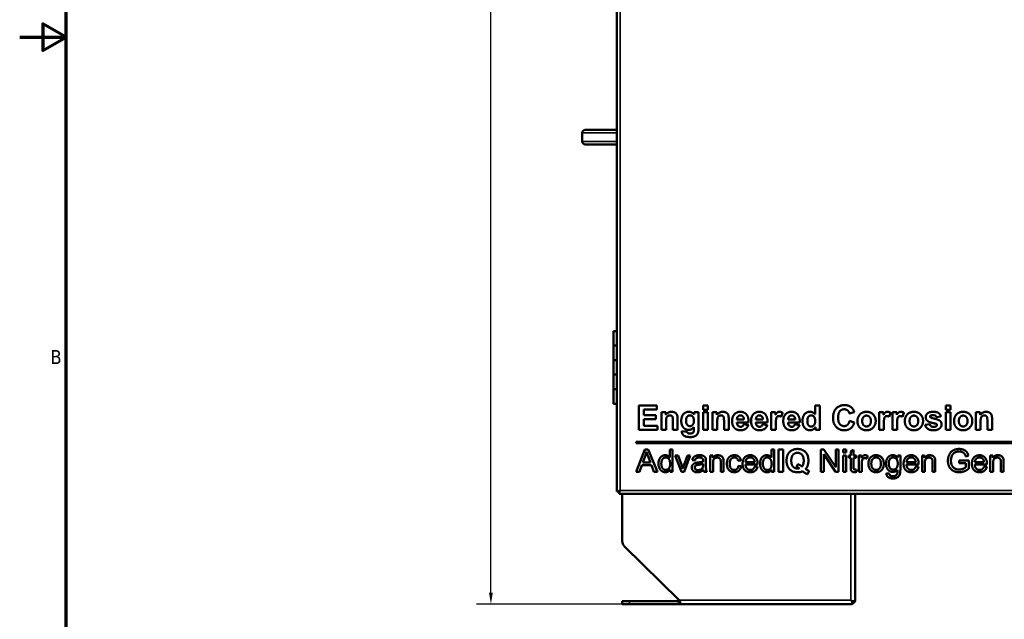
# Model space of a CAD drawing. Header units: inches. Extents: x 0 to 136, y 2 to 86.
# Tile 2 of 71: x 0 to 34, y 24 to 45. Entities that reach past the tile are written whole.
import ezdxf

# ---------------------------------------------------------------- set-up
doc = ezdxf.new("R2010")
doc.units = ezdxf.units.IN
doc.header["$LTSCALE"] = 4
doc.header["$MEASUREMENT"] = 0
for name, color, linetype, lineweight in [('Border (ANSI)', 7, 'Continuous', 70), ('Dimension (ANSI)', 7, 'Continuous', 25), ('Visible (ANSI)', 7, 'Continuous', 50), ('Visible Narrow (ANSI)', 7, 'Continuous', 35)]:
    doc.layers.add(name, color=color, linetype=linetype, lineweight=lineweight)
doc.styles.add('Dimension Text', font='tahoma.ttf')
doc.dimstyles.new('Dual Dimension', dxfattribs={"dimscale": 4, "dimtxt": 0.12, "dimasz": 0.098425, "dimexe": 0.125, "dimexo": 0.0625, "dimgap": 0.031496, "dimtad": 0, "dimtih": 1, "dimtoh": 1, "dimrnd": 1e-08, "dimzin": 4, "dimdsep": 46, "dimtxsty": 'Dimension Text', "dimcen": 0.09, "dimdle": 0.393701, "dimclrd": 256, "dimclre": 256, "dimclrt": 256, "dimadec": 0, "dimazin": 1, "dimtfac": 1, "dimtofl": 0, "dimtmove": 0, "dimatfit": 3, "dimfxl": 1, "dimtolj": 1, "dimtzin": 4, "dimlwd": -1, "dimlwe": -1, "dimarcsym": 0})

# ---------------------------------------------------------------- blocks, each defined once
blk = doc.blocks.new('Borders Default Border')
at = {"layer": 'Border (ANSI)', "flags": 128}
for points in [[(0.5, 1), (0.5, 21), (33.5, 21), (33.5, 1), (0.5, 1)], [(0.1, 11), (0.5, 11), (0.3, 11.1155), (0.3, 10.8845), (0.5, 11)]]:
    blk.add_lwpolyline(points, dxfattribs=at)
at = {"layer": 'Border (ANSI)', "insert": (0.3634, 8.19), "char_height": 0.12, "attachment_point": 7, "style": 'Dimension Text'}
blk.add_mtext('B', dxfattribs=at)
blk = doc.blocks.new('*D6')
at = {"layer": 'Defpoints', "color": 0, "transparency": 16777216}
for p in [(16.599, 76.699), (21.006, 76.699), (21.366, 24.5)]:
    blk.add_point(p, dxfattribs=at)
at = {"layer": 'Dimension (ANSI)', "transparency": 16777216}
for p, q in [((20.756, 76.699), (16.099, 76.699)), ((16.599, 76.305), (16.599, 51.614)), ((16.599, 24.894), (16.599, 49.459)), ((21.116, 24.5), (16.099, 24.5))]:
    blk.add_line(p, q, dxfattribs=at)
for points in [[(16.533, 76.305), (16.665, 76.305), (16.599, 76.699)], [(16.533, 24.894), (16.665, 24.894), (16.599, 24.5)]]:
    blk.add_solid(points, dxfattribs=at)
at = {"layer": 'Dimension (ANSI)', "transparency": 16777216, "insert": (16.599, 50.536), "char_height": 0.48, "attachment_point": 5, "style": 'Dimension Text'}
blk.add_mtext('\\A1;{\\H3.0x;(}\\S52.20^ 1325.8 mm;{\\H3.0x;)}', dxfattribs=at)

msp = doc.modelspace()

# ---------------------------------------------------------------- linework, layer by layer
at = {"layer": 'Visible (ANSI)'}
for p, q in [((20.9322, 28.3749), (20.9322, 76.6248)), ((19.7412, 40.7123), (19.7412, 40.4123)), ((20.6192, 40.8123), (19.8412, 40.8123)), ((20.6192, 40.8123), (20.9322, 40.8123)), ((19.8412, 40.3123), (20.6192, 40.3123)), ((20.6192, 40.3123), (20.9322, 40.3123)), ((20.9322, 33.8948), (20.8152, 33.8948)), ((20.8152, 33.8948), (20.8152, 33.3948)), ((20.9322, 33.3948), (20.8152, 33.3948)), ((20.9322, 33.3948), (20.8152, 33.3948)), ((20.8152, 33.3948), (20.8152, 32.8948)), ((20.9322, 32.8948), (20.8152, 32.8948)), ((20.8152, 32.8948), (20.8152, 32.3948)), ((20.9322, 32.8948), (20.8152, 32.8948)), ((20.9322, 32.3948), (20.8152, 32.3948)), ((20.9322, 32.3948), (20.8152, 32.3948)), ((20.8152, 32.3948), (20.8152, 31.8948)), ((20.9322, 31.8948), (20.8152, 31.8948)), ((20.8152, 31.8948), (20.8152, 31.3948)), ((20.9322, 31.8948), (20.8152, 31.8948)), ((20.9322, 31.3948), (20.8152, 31.3948)), ((22.3044, 31.3348), (21.6822, 31.3348)), ((21.6822, 31.3348), (21.6822, 30.4958)), ((21.8517, 31.1929), (22.3044, 31.1929)), ((21.8517, 31.0068), (21.8517, 31.1929)), ((22.3044, 31.1929), (22.3044, 31.3348)), ((24.0566, 31.3348), (23.8955, 31.3348)), ((23.8955, 31.3348), (23.8955, 31.1858)), ((23.8955, 31.1858), (24.0566, 31.1858)), ((24.0566, 31.1858), (24.0566, 31.3348)), ((27.7445, 31.3348), (27.7445, 31.033)), ((27.9057, 31.3348), (27.7445, 31.3348)), ((27.9057, 30.4958), (27.9057, 31.3348)), ((32.3936, 31.3348), (32.2324, 31.3348)), ((32.2324, 31.3348), (32.2324, 31.1858)), ((32.2324, 31.1858), (32.3936, 31.1858)), ((32.3936, 31.1858), (32.3936, 31.3348)), ((22.2731, 31.0068), (21.8517, 31.0068)), ((21.8517, 30.8648), (22.2731, 30.8648)), ((21.8517, 30.6378), (21.8517, 30.8648)), ((22.2731, 30.8648), (22.2731, 31.0068)), ((22.4611, 31.104), (22.4611, 30.4958)), ((22.6108, 31.104), (22.4611, 31.104)), ((22.6108, 31.0144), (22.6108, 31.104)), ((22.8544, 30.806), (22.8544, 30.4958)), ((23.0156, 30.4958), (23.0156, 30.8738)), ((23.586, 31.104), (23.586, 31.0189)), ((23.7362, 31.104), (23.586, 31.104)), ((23.7362, 30.5585), (23.7362, 31.104)), ((24.0566, 31.104), (23.8955, 31.104)), ((23.8955, 31.104), (23.8955, 30.4958)), ((24.0566, 30.4958), (24.0566, 31.104)), ((24.2191, 31.104), (24.2191, 30.4958)), ((24.3687, 31.104), (24.2191, 31.104)), ((24.3687, 31.0144), (24.3687, 31.104)), ((24.6123, 30.806), (24.6123, 30.4958)), ((24.7735, 30.4958), (24.7735, 30.8738)), ((25.2979, 30.852), (25.0574, 30.852)), ((25.9495, 30.852), (25.709, 30.852)), ((26.2334, 31.104), (26.2334, 30.4958)), ((26.3831, 31.104), (26.2334, 31.104)), ((26.3831, 31.0176), (26.3831, 31.104)), ((26.5775, 30.9467), (26.6267, 31.0867)), ((27.0571, 30.852), (26.8166, 30.852)), ((28.9218, 31.0637), (29.0893, 31.104)), ((29.0919, 30.7529), (28.9276, 30.8047)), ((29.9456, 31.104), (29.9456, 30.4958)), ((30.0953, 31.104), (29.9456, 31.104)), ((30.0953, 31.0176), (30.0953, 31.104)), ((30.2897, 30.9467), (30.3389, 31.0867)), ((30.4016, 31.104), (30.4016, 30.4958)), ((30.5512, 31.104), (30.4016, 31.104)), ((30.5512, 31.0176), (30.5512, 31.104)), ((30.7456, 30.9467), (30.7948, 31.0867)), ((31.9191, 30.9281), (32.0706, 30.9563)), ((32.3936, 31.104), (32.2324, 31.104)), ((32.2324, 31.104), (32.2324, 30.4958)), ((32.3936, 30.4958), (32.3936, 31.104)), ((33.2722, 31.104), (33.2722, 30.4958)), ((33.4218, 31.104), (33.2722, 31.104)), ((33.4218, 31.0144), (33.4218, 31.104)), ((33.6655, 30.806), (33.6655, 30.4958)), ((33.8266, 30.4958), (33.8266, 30.8738)), ((21.6822, 30.4958), (22.3204, 30.4958)), ((22.3204, 30.6378), (21.8517, 30.6378)), ((22.3204, 30.4958), (22.3204, 30.6378)), ((22.4611, 30.4958), (22.6223, 30.4958)), ((22.6223, 30.4958), (22.6223, 30.7714)), ((22.8544, 30.4958), (23.0156, 30.4958)), ((23.5757, 30.5943), (23.5751, 30.5054)), ((23.8955, 30.4958), (24.0566, 30.4958)), ((24.2191, 30.4958), (24.3802, 30.4958)), ((24.3802, 30.4958), (24.3802, 30.7714)), ((24.6123, 30.4958), (24.7735, 30.4958)), ((25.0549, 30.7535), (25.4577, 30.7535)), ((25.4494, 30.6627), (25.2889, 30.6896)), ((25.7065, 30.7535), (26.1094, 30.7535)), ((26.1011, 30.6627), (25.9405, 30.6896)), ((26.2334, 30.4958), (26.3946, 30.4958)), ((26.3946, 30.4958), (26.3946, 30.6832)), ((26.8141, 30.7535), (27.2169, 30.7535)), ((27.2086, 30.6627), (27.0481, 30.6896)), ((27.756, 30.5854), (27.756, 30.4958)), ((27.756, 30.4958), (27.9057, 30.4958)), ((29.9456, 30.4958), (30.1068, 30.4958)), ((30.1068, 30.4958), (30.1068, 30.6832)), ((30.4016, 30.4958), (30.5627, 30.4958)), ((30.5627, 30.4958), (30.5627, 30.6832)), ((31.685, 30.6941), (31.5239, 30.6698)), ((32.2324, 30.4958), (32.3936, 30.4958)), ((33.2722, 30.4958), (33.4333, 30.4958)), ((33.4333, 30.4958), (33.4333, 30.7714)), ((33.6655, 30.4958), (33.8266, 30.4958)), ((23.3468, 30.4338), (23.1633, 30.4562)), ((21.8931, 29.8258), (21.5954, 29.0508)), ((40.2575, 30.0888), (21.5965, 30.0888)), ((21.5965, 30.0888), (21.5965, 30.0388)), ((21.5965, 30.0388), (40.2575, 30.0388)), ((22.0041, 29.8258), (21.8931, 29.8258)), ((22.3207, 29.0508), (22.0041, 29.8258)), ((22.7508, 29.8258), (22.7508, 29.5482)), ((22.8459, 29.8258), (22.7508, 29.8258)), ((22.8459, 29.0508), (22.8459, 29.8258)), ((26.2418, 29.8258), (26.2418, 29.5482)), ((26.3369, 29.8258), (26.2418, 29.8258)), ((26.3369, 29.0508), (26.3369, 29.8258)), ((26.6453, 29.8258), (26.4887, 29.8258)), ((26.4887, 29.8258), (26.4887, 29.0508)), ((26.6453, 29.0508), (26.6453, 29.8258)), ((28.0464, 29.8258), (27.9413, 29.8258)), ((27.9413, 29.8258), (27.9413, 29.0508)), ((28.454, 29.2174), (28.0464, 29.8258)), ((28.454, 29.8258), (28.454, 29.2174)), ((28.552, 29.8258), (28.454, 29.8258)), ((28.552, 29.0508), (28.552, 29.8258)), ((28.8078, 29.8258), (28.7127, 29.8258)), ((28.7127, 29.8258), (28.7127, 29.7166)), ((28.8078, 29.7166), (28.8078, 29.8258)), ((29.0648, 29.8087), (28.9697, 29.7514)), ((29.0648, 29.6126), (29.0648, 29.8087)), ((21.8186, 29.3686), (21.9043, 29.596)), ((22.0006, 29.5836), (22.0821, 29.3686)), ((23.0379, 29.6126), (22.9374, 29.6126)), ((22.9374, 29.6126), (23.1501, 29.0508)), ((23.1584, 29.2759), (23.0379, 29.6126)), ((23.3539, 29.6126), (23.2292, 29.27)), ((23.2393, 29.0508), (23.4519, 29.6126)), ((23.4519, 29.6126), (23.3539, 29.6126)), ((23.521, 29.4519), (23.6144, 29.4395)), ((24.2246, 29.6126), (24.1389, 29.6126)), ((24.1389, 29.6126), (24.1389, 29.0508)), ((24.2246, 29.5328), (24.2246, 29.6126)), ((28.0393, 29.6593), (28.4469, 29.0508)), ((28.0393, 29.0508), (28.0393, 29.6593)), ((28.7127, 29.7166), (28.8078, 29.7166)), ((28.8078, 29.6126), (28.7127, 29.6126)), ((28.7127, 29.6126), (28.7127, 29.0508)), ((28.8078, 29.0508), (28.8078, 29.6126)), ((28.8994, 29.6126), (28.8994, 29.5387)), ((28.9697, 29.6126), (28.8994, 29.6126)), ((28.8994, 29.5387), (28.9697, 29.5387)), ((28.9697, 29.7514), (28.9697, 29.6126)), ((28.9697, 29.5387), (28.9697, 29.215)), ((29.1599, 29.6126), (29.0648, 29.6126)), ((29.0648, 29.5387), (29.1599, 29.5387)), ((29.0648, 29.2097), (29.0648, 29.5387)), ((29.1599, 29.5387), (29.1599, 29.6126)), ((29.3377, 29.6126), (29.252, 29.6126)), ((29.252, 29.6126), (29.252, 29.0508)), ((29.3377, 29.5275), (29.3377, 29.6126)), ((29.5238, 29.5063), (29.5568, 29.5949)), ((30.5858, 29.6126), (30.5858, 29.5447)), ((30.6738, 29.6126), (30.5858, 29.6126)), ((30.6738, 29.1276), (30.6738, 29.6126)), ((31.505, 29.6126), (31.4193, 29.6126)), ((31.4193, 29.6126), (31.4193, 29.0508)), ((31.505, 29.5328), (31.505, 29.6126)), ((32.9209, 29.5836), (33.013, 29.609)), ((33.8518, 29.6126), (33.7662, 29.6126)), ((33.7662, 29.6126), (33.7662, 29.0508)), ((33.8518, 29.5328), (33.8518, 29.6126)), ((21.704, 29.0508), (21.7891, 29.2853)), ((21.7891, 29.2853), (22.114, 29.2853)), ((22.0821, 29.3686), (21.8186, 29.3686)), ((22.114, 29.2853), (22.2038, 29.0508)), ((22.7579, 29.1217), (22.7579, 29.0508)), ((23.8956, 29.3326), (23.895, 29.2977)), ((23.9912, 29.2859), (23.9912, 29.4129)), ((24.234, 29.0508), (24.234, 29.3574)), ((24.4998, 29.3923), (24.4998, 29.0508)), ((24.5949, 29.0508), (24.5949, 29.3958)), ((25.0994, 29.433), (25.1921, 29.4472)), ((25.201, 29.244), (25.1077, 29.2564)), ((25.3487, 29.3072), (25.7675, 29.3072)), ((25.6677, 29.3852), (25.354, 29.3852)), ((25.7651, 29.2198), (25.6665, 29.2322)), ((26.2489, 29.1217), (26.2489, 29.0508)), ((27.145, 29.3166), (27.1013, 29.2274)), ((29.1735, 29.0514), (29.1599, 29.1359)), ((29.3471, 29.0508), (29.3471, 29.345)), ((30.8835, 29.3072), (31.3024, 29.3072)), ((31.2025, 29.3852), (30.8889, 29.3852)), ((31.3, 29.2198), (31.2013, 29.2322)), ((31.5144, 29.0508), (31.5144, 29.3574)), ((31.7802, 29.3923), (31.7802, 29.0508)), ((31.8753, 29.0508), (31.8753, 29.3958)), ((33.0248, 29.446), (32.697, 29.446)), ((32.697, 29.446), (32.697, 29.3545)), ((32.697, 29.3545), (32.9244, 29.3545)), ((32.9244, 29.3545), (32.9244, 29.2109)), ((33.0248, 29.1589), (33.0248, 29.446)), ((33.2304, 29.3072), (33.6492, 29.3072)), ((33.5494, 29.3852), (33.2357, 29.3852)), ((33.6468, 29.2198), (33.5482, 29.2322)), ((33.8613, 29.0508), (33.8613, 29.3574)), ((34.1271, 29.3923), (34.1271, 29.0508)), ((34.2222, 29.0508), (34.2222, 29.3958)), ((21.5954, 29.0508), (21.704, 29.0508)), ((22.2038, 29.0508), (22.3207, 29.0508)), ((22.7579, 29.0508), (22.8459, 29.0508)), ((23.1501, 29.0508), (23.2393, 29.0508)), ((23.9221, 29.0508), (24.0214, 29.0508)), ((24.1389, 29.0508), (24.234, 29.0508)), ((24.4998, 29.0508), (24.5949, 29.0508)), ((26.2489, 29.0508), (26.3369, 29.0508)), ((26.4887, 29.0508), (26.6453, 29.0508)), ((27.4858, 28.9734), (27.5431, 29.0839)), ((27.9413, 29.0508), (28.0393, 29.0508)), ((28.4469, 29.0508), (28.552, 29.0508)), ((28.7127, 29.0508), (28.8078, 29.0508)), ((29.252, 29.0508), (29.3471, 29.0508)), ((30.2905, 28.9912), (30.1977, 29.0048)), ((31.4193, 29.0508), (31.5144, 29.0508)), ((31.7802, 29.0508), (31.8753, 29.0508)), ((33.7662, 29.0508), (33.8613, 29.0508)), ((34.1271, 29.0508), (34.2222, 29.0508)), ((20.9748, 28.3749), (20.9322, 28.3749)), ((21.0061, 28.3749), (20.9748, 28.3749)), ((21.0452, 28.414), (21.0061, 28.3749)), ((21.0061, 28.3749), (21.0062, 28.3749)), ((21.0062, 28.375), (21.0062, 28.3749)), ((21.0063, 28.3747), (21.0454, 28.4138)), ((21.0063, 28.3747), (21.0063, 28.3748)), ((21.0064, 28.3748), (21.0063, 28.3748)), ((21.0063, 28.3747), (21.0063, 28.3434)), ((21.0063, 28.3434), (21.0063, 28.3008)), ((45.2412, 28.3008), (21.0063, 28.3008)), ((21.0454, 28.4142), (21.0452, 28.414)), ((21.0454, 28.4142), (21.0456, 28.4142)), ((21.0454, 28.4138), (21.0456, 28.414)), ((21.0456, 28.414), (21.0456, 28.4142)), ((21.1162, 26.6674), (21.1162, 28.3008)), ((29.1162, 24.6044), (29.1162, 28.3008)), ((21.1913, 26.4888), (23.076, 24.6437)), ((21.1162, 24.6044), (21.3662, 24.6044)), ((21.1162, 24.5004), (21.1162, 24.6044)), ((21.1162, 24.5004), (21.3662, 24.5004)), ((23.0537, 24.6044), (21.3662, 24.6044)), ((23.0537, 24.5004), (21.3662, 24.5004)), ((23.0537, 24.6044), (23.0937, 24.6044)), ((23.0537, 24.5004), (23.0537, 24.6044)), ((23.1257, 24.5004), (23.0537, 24.5004)), ((29.0122, 24.5003), (23.1261, 24.5003)), ((29.0122, 24.6043), (28.9728, 24.6437)), ((29.0122, 24.6044), (28.9728, 24.6437)), ((29.1162, 24.6044), (29.0122, 24.6044)), ((29.0122, 24.5003), (29.0122, 24.6043))]:
    msp.add_line(p, q, dxfattribs=at)
for centre, radius, start, end in [((19.8412, 40.7123), 0.1, 90, 180), ((19.8412, 40.4123), 0.1, 180, 270), ((21.3662, 26.6674), 0.25, 180, 225.60797), ((28.9728, 24.6438), 0.0394, 314.8618, 314.97626), ((28.9728, 24.6438), 0.1434, 285.91475, 344.05253)]:
    msp.add_arc(centre, radius, start, end, dxfattribs=at)
for points, degree in [([(28.7536, 31.3489), (28.5771, 31.3489), (28.361, 31.1174), (28.361, 30.9077)], 2), ([(28.5356, 30.9204), (28.5356, 31.0707), (28.6519, 31.2044), (28.7453, 31.2044)], 2), ([(28.7453, 31.2044), (28.8125, 31.2044), (28.9071, 31.1289), (28.9218, 31.0637)], 2), ([(29.0037, 31.2581), (28.9071, 31.3489), (28.7536, 31.3489)], 2), ([(29.0893, 31.104), (29.0606, 31.2044), (29.0037, 31.2581)], 2), ([(22.8109, 31.1174), (22.6901, 31.1174), (22.6108, 31.0144)], 2), ([(22.6223, 30.7714), (22.6223, 30.8731), (22.6466, 30.9486), (22.7131, 30.9946), (22.7546, 30.9946)], 2), ([(22.7546, 30.9946), (22.7873, 30.9946), (22.8339, 30.9627), (22.8544, 30.9045), (22.8544, 30.806)], 2), ([(23.0156, 30.8738), (23.0156, 30.9441), (22.9976, 31.0196), (22.9529, 31.079), (22.8646, 31.1174), (22.8109, 31.1174)], 2), ([(23.3999, 31.1174), (23.2899, 31.1174), (23.1428, 30.9563), (23.1428, 30.8034)], 2), ([(23.1428, 30.8034), (23.1428, 30.6813), (23.1991, 30.5994)], 2), ([(23.3078, 30.8124), (23.3078, 30.9045), (23.3826, 30.9946), (23.4402, 30.9946)], 2), ([(23.4376, 30.6256), (23.3826, 30.6256), (23.3078, 30.7158), (23.3078, 30.8124)], 2), ([(23.586, 31.0189), (23.5124, 31.1174), (23.3999, 31.1174)], 2), ([(23.5777, 30.8085), (23.5777, 30.7177), (23.4964, 30.6256), (23.4376, 30.6256)], 2), ([(23.4402, 30.9946), (23.4996, 30.9946), (23.5777, 30.9032), (23.5777, 30.8085)], 2), ([(24.5689, 31.1174), (24.448, 31.1174), (24.3687, 31.0144)], 2), ([(24.3802, 30.7714), (24.3802, 30.8731), (24.4045, 30.9486), (24.471, 30.9946), (24.5126, 30.9946)], 2), ([(24.5126, 30.9946), (24.5452, 30.9946), (24.5919, 30.9627), (24.6123, 30.9045), (24.6123, 30.806)], 2), ([(24.7735, 30.8738), (24.7735, 30.9441), (24.7556, 31.0196), (24.7108, 31.079), (24.6226, 31.1174), (24.5689, 31.1174)], 2), ([(25.1687, 31.1174), (25.0478, 31.1174), (24.8899, 30.9467), (24.8899, 30.7951)], 2), ([(25.0574, 30.852), (25.0574, 30.9179), (25.0913, 30.9563)], 2), ([(25.0913, 30.9563), (25.1258, 30.9946), (25.1783, 30.9946)], 2), ([(25.4577, 30.7535), (25.4609, 30.9384), (25.3043, 31.1174), (25.1687, 31.1174)], 2), ([(25.1783, 30.9946), (25.2275, 30.9946), (25.2959, 30.9217), (25.2979, 30.852)], 2), ([(25.8203, 31.1174), (25.6995, 31.1174), (25.5415, 30.9467), (25.5415, 30.7951)], 2), ([(25.709, 30.852), (25.709, 30.9179), (25.7429, 30.9563)], 2), ([(25.7429, 30.9563), (25.7775, 30.9946), (25.8299, 30.9946)], 2), ([(26.1094, 30.7535), (26.1126, 30.9384), (25.9559, 31.1174), (25.8203, 31.1174)], 2), ([(25.8299, 30.9946), (25.8792, 30.9946), (25.9476, 30.9217), (25.9495, 30.852)], 2), ([(26.5212, 31.1174), (26.4822, 31.1174), (26.4214, 31.079), (26.3831, 31.0176)], 2), ([(26.3946, 30.6832), (26.3946, 30.8386), (26.4214, 30.9358), (26.4681, 30.9729), (26.502, 30.9729)], 2), ([(26.502, 30.9729), (26.5365, 30.9729), (26.5775, 30.9467)], 2), ([(26.6267, 31.0867), (26.5762, 31.1174), (26.5212, 31.1174)], 2), ([(26.9279, 31.1174), (26.807, 31.1174), (26.6491, 30.9467), (26.6491, 30.7951)], 2), ([(26.8166, 30.852), (26.8166, 30.9179), (26.8505, 30.9563)], 2), ([(26.8505, 30.9563), (26.8851, 30.9946), (26.9375, 30.9946)], 2), ([(27.2169, 30.7535), (27.2201, 30.9384), (27.0635, 31.1174), (26.9279, 31.1174)], 2), ([(26.9375, 30.9946), (26.9867, 30.9946), (27.0552, 30.9217), (27.0571, 30.852)], 2), ([(27.568, 31.1174), (27.4568, 31.1174), (27.3116, 30.9569), (27.3116, 30.8021)], 2), ([(27.3116, 30.8021), (27.3116, 30.6512), (27.4612, 30.4824), (27.5661, 30.4824)], 2), ([(27.4766, 30.813), (27.4766, 30.9038), (27.554, 30.9946), (27.6109, 30.9946)], 2), ([(27.5034, 30.6723), (27.4766, 30.7158), (27.4766, 30.813)], 2), ([(27.7445, 31.033), (27.6703, 31.1174), (27.568, 31.1174)], 2), ([(27.6109, 30.9946), (27.6697, 30.9946), (27.7452, 30.9025), (27.7452, 30.7977)], 2), ([(28.361, 30.9077), (28.361, 30.7101), (28.5765, 30.4818), (28.7434, 30.4818)], 2), ([(28.7415, 30.6263), (28.65, 30.6263), (28.5356, 30.7612), (28.5356, 30.9204)], 2), ([(28.9276, 30.8047), (28.9065, 30.7126), (28.8093, 30.6263), (28.7415, 30.6263)], 2), ([(29.512, 31.1174), (29.4225, 31.1174), (29.278, 31.0388), (29.1987, 30.8885), (29.1987, 30.8085)], 2), ([(29.1987, 30.8085), (29.1987, 30.7037), (29.278, 30.5579), (29.4296, 30.4824), (29.5133, 30.4824)], 2), ([(29.3637, 30.8002), (29.3637, 30.8904), (29.4494, 30.9863), (29.5127, 30.9863)], 2), ([(29.8267, 30.8015), (29.8267, 30.9384), (29.6502, 31.1174), (29.512, 31.1174)], 2), ([(29.5127, 30.9863), (29.576, 30.9863), (29.661, 30.8904), (29.661, 30.8009)], 2), ([(30.2334, 31.1174), (30.1944, 31.1174), (30.1336, 31.079), (30.0953, 31.0176)], 2), ([(30.1068, 30.6832), (30.1068, 30.8386), (30.1336, 30.9358), (30.1803, 30.9729), (30.2142, 30.9729)], 2), ([(30.2142, 30.9729), (30.2487, 30.9729), (30.2897, 30.9467)], 2), ([(30.3389, 31.0867), (30.2884, 31.1174), (30.2334, 31.1174)], 2), ([(30.6893, 31.1174), (30.6503, 31.1174), (30.5896, 31.079), (30.5512, 31.0176)], 2), ([(30.5627, 30.6832), (30.5627, 30.8386), (30.5896, 30.9358), (30.6363, 30.9729), (30.6701, 30.9729)], 2), ([(30.6701, 30.9729), (30.7047, 30.9729), (30.7456, 30.9467)], 2), ([(30.7948, 31.0867), (30.7443, 31.1174), (30.6893, 31.1174)], 2), ([(31.1402, 31.1174), (31.0506, 31.1174), (30.9061, 31.0388), (30.8268, 30.8885), (30.8268, 30.8085)], 2), ([(30.8268, 30.8085), (30.8268, 30.7037), (30.9061, 30.5579), (31.0577, 30.4824), (31.1414, 30.4824)], 2), ([(30.9918, 30.8002), (30.9918, 30.8904), (31.0775, 30.9863), (31.1408, 30.9863)], 2), ([(31.4548, 30.8015), (31.4548, 30.9384), (31.2783, 31.1174), (31.1402, 31.1174)], 2), ([(31.1408, 30.9863), (31.2041, 30.9863), (31.2892, 30.8904), (31.2892, 30.8009)], 2), ([(31.802, 31.1174), (31.6709, 31.1174), (31.5462, 31.01), (31.5462, 30.9307)], 2), ([(31.5462, 30.9307), (31.5462, 30.8437), (31.6185, 30.7945)], 2), ([(31.6959, 30.9511), (31.6959, 30.9716), (31.7144, 30.9838)], 2), ([(31.7119, 30.9224), (31.6959, 30.9345), (31.6959, 30.9511)], 2), ([(32.0406, 30.8053), (31.99, 30.8482), (31.7336, 30.9064), (31.7119, 30.9224)], 2), ([(31.7144, 30.9838), (31.7413, 31.0017), (31.8046, 31.0017)], 2), ([(32.0706, 30.9563), (32.0476, 31.0362), (31.9267, 31.1174), (31.802, 31.1174)], 2), ([(31.8046, 31.0017), (31.8551, 31.0017), (31.9095, 30.9639), (31.9191, 30.9281)], 2), ([(32.0911, 30.6858), (32.0911, 30.7625), (32.0406, 30.8053)], 2), ([(32.8335, 31.1174), (32.744, 31.1174), (32.5995, 31.0388), (32.5202, 30.8885), (32.5202, 30.8085)], 2), ([(32.5202, 30.8085), (32.5202, 30.7037), (32.5995, 30.5579), (32.751, 30.4824), (32.8348, 30.4824)], 2), ([(32.6852, 30.8002), (32.6852, 30.8904), (32.7708, 30.9863), (32.8342, 30.9863)], 2), ([(33.1481, 30.8015), (33.1481, 30.9384), (32.9716, 31.1174), (32.8335, 31.1174)], 2), ([(32.8342, 30.9863), (32.8975, 30.9863), (32.9825, 30.8904), (32.9825, 30.8009)], 2), ([(33.622, 31.1174), (33.5011, 31.1174), (33.4218, 31.0144)], 2), ([(33.4333, 30.7714), (33.4333, 30.8731), (33.4576, 30.9486), (33.5242, 30.9946), (33.5657, 30.9946)], 2), ([(33.5657, 30.9946), (33.5983, 30.9946), (33.645, 30.9627), (33.6655, 30.9045), (33.6655, 30.806)], 2), ([(33.8266, 30.8738), (33.8266, 30.9441), (33.8087, 31.0196), (33.764, 31.079), (33.6757, 31.1174), (33.622, 31.1174)], 2), ([(23.1991, 30.5994), (23.2707, 30.4958), (23.3935, 30.4958)], 2), ([(23.3935, 30.4958), (23.5035, 30.4958), (23.5757, 30.5943)], 2), ([(23.4472, 30.249), (23.5291, 30.249), (23.6365, 30.2835), (23.7004, 30.3443), (23.7362, 30.4504), (23.7362, 30.5585)], 2), ([(23.5751, 30.5054), (23.5751, 30.4517), (23.5674, 30.4312)], 2), ([(24.8899, 30.7951), (24.8899, 30.6691), (24.95, 30.586)], 2), ([(24.95, 30.586), (25.0261, 30.4824), (25.1847, 30.4824)], 2), ([(25.1866, 30.6026), (25.131, 30.6026), (25.0568, 30.6819), (25.0549, 30.7535)], 2), ([(25.1847, 30.4824), (25.2851, 30.4824), (25.4187, 30.5745), (25.4494, 30.6627)], 2), ([(25.2889, 30.6896), (25.2755, 30.6436), (25.2243, 30.6026), (25.1866, 30.6026)], 2), ([(25.5415, 30.7951), (25.5415, 30.6691), (25.6016, 30.586)], 2), ([(25.6016, 30.586), (25.6777, 30.4824), (25.8363, 30.4824)], 2), ([(25.8382, 30.6026), (25.7826, 30.6026), (25.7084, 30.6819), (25.7065, 30.7535)], 2), ([(25.8363, 30.4824), (25.9367, 30.4824), (26.0704, 30.5745), (26.1011, 30.6627)], 2), ([(25.9405, 30.6896), (25.9271, 30.6436), (25.876, 30.6026), (25.8382, 30.6026)], 2), ([(26.6491, 30.7951), (26.6491, 30.6691), (26.7092, 30.586)], 2), ([(26.7092, 30.586), (26.7853, 30.4824), (26.9439, 30.4824)], 2), ([(26.9458, 30.6026), (26.8902, 30.6026), (26.816, 30.6819), (26.8141, 30.7535)], 2), ([(26.9439, 30.4824), (27.0443, 30.4824), (27.1779, 30.5745), (27.2086, 30.6627)], 2), ([(27.0481, 30.6896), (27.0347, 30.6436), (26.9835, 30.6026), (26.9458, 30.6026)], 2), ([(27.6121, 30.6097), (27.5424, 30.6097), (27.5034, 30.6723)], 2), ([(27.5661, 30.4824), (27.6173, 30.4824), (27.7189, 30.5329), (27.756, 30.5854)], 2), ([(27.7452, 30.7977), (27.7452, 30.7043), (27.6671, 30.6097), (27.6121, 30.6097)], 2), ([(28.7434, 30.4818), (28.8783, 30.4818), (29.0542, 30.6154), (29.0919, 30.7529)], 2), ([(29.5127, 30.6135), (29.4494, 30.6135), (29.3637, 30.7094), (29.3637, 30.8002)], 2), ([(29.661, 30.8009), (29.661, 30.7094), (29.576, 30.6135), (29.5127, 30.6135)], 2), ([(29.5133, 30.4824), (29.6483, 30.4824), (29.8267, 30.664), (29.8267, 30.8015)], 2), ([(31.1408, 30.6135), (31.0775, 30.6135), (30.9918, 30.7094), (30.9918, 30.8002)], 2), ([(31.2892, 30.8009), (31.2892, 30.7094), (31.2041, 30.6135), (31.1408, 30.6135)], 2), ([(31.1414, 30.4824), (31.2764, 30.4824), (31.4548, 30.664), (31.4548, 30.8015)], 2), ([(31.5239, 30.6698), (31.5462, 30.5834), (31.6908, 30.4824), (31.8148, 30.4824)], 2), ([(31.6185, 30.7945), (31.6703, 30.7587), (31.8647, 30.7158)], 2), ([(31.8148, 30.5988), (31.7585, 30.5988), (31.6952, 30.6474), (31.685, 30.6941)], 2), ([(31.8148, 30.4824), (31.9517, 30.4824), (32.0911, 30.6026), (32.0911, 30.6858)], 2), ([(31.9088, 30.6218), (31.8775, 30.5988), (31.8148, 30.5988)], 2), ([(31.8647, 30.7158), (31.9063, 30.7062), (31.9184, 30.6947)], 2), ([(31.9299, 30.6647), (31.9299, 30.6378), (31.9088, 30.6218)], 2), ([(31.9184, 30.6947), (31.9299, 30.6826), (31.9299, 30.6647)], 2), ([(32.8342, 30.6135), (32.7708, 30.6135), (32.6852, 30.7094), (32.6852, 30.8002)], 2), ([(32.9825, 30.8009), (32.9825, 30.7094), (32.8975, 30.6135), (32.8342, 30.6135)], 2), ([(32.8348, 30.4824), (32.9697, 30.4824), (33.1481, 30.664), (33.1481, 30.8015)], 2), ([(23.1633, 30.4562), (23.1626, 30.4447), (23.1626, 30.4364)], 2), ([(23.1626, 30.4364), (23.1626, 30.3551), (23.2924, 30.249), (23.4472, 30.249)], 2), ([(23.3679, 30.389), (23.3513, 30.4012), (23.3468, 30.4338)], 2), ([(23.4408, 30.3718), (23.3909, 30.3718), (23.3679, 30.389)], 2), ([(23.5355, 30.391), (23.5041, 30.3718), (23.4408, 30.3718)], 2), ([(23.5674, 30.4312), (23.5566, 30.4031), (23.5355, 30.391)], 2), ([(27.1397, 29.8388), (26.966, 29.8388), (26.7628, 29.6279), (26.7628, 29.4383)], 2), ([(27.5142, 29.4383), (27.5142, 29.6279), (27.3122, 29.8388), (27.1397, 29.8388)], 2), ([(32.6964, 29.8394), (32.5806, 29.8394), (32.4028, 29.7443), (32.3083, 29.5482), (32.3083, 29.4348)], 2), ([(33.013, 29.609), (32.9929, 29.6876), (32.9161, 29.7851), (32.7803, 29.8394), (32.6964, 29.8394)], 2), ([(21.9043, 29.596), (21.9309, 29.6699), (21.9462, 29.7443)], 2), ([(21.9462, 29.7443), (21.964, 29.6817), (22.0006, 29.5836)], 2), ([(22.596, 29.625), (22.5269, 29.625), (22.4153, 29.5523), (22.3591, 29.4153), (22.3591, 29.3314)], 2), ([(22.4572, 29.3314), (22.4572, 29.4425), (22.5423, 29.5464), (22.6061, 29.5464)], 2), ([(22.7508, 29.5482), (22.726, 29.5825), (22.6468, 29.625), (22.596, 29.625)], 2), ([(22.6061, 29.5464), (22.671, 29.5464), (22.7596, 29.4383), (22.7596, 29.3231)], 2), ([(23.7739, 29.625), (23.7018, 29.625), (23.5919, 29.5854), (23.5335, 29.5116), (23.521, 29.4519)], 2), ([(23.6144, 29.4395), (23.6297, 29.4992), (23.6935, 29.5464), (23.7603, 29.5464)], 2), ([(23.7603, 29.5464), (23.8323, 29.5464), (23.8684, 29.5139)], 2), ([(23.9865, 29.5009), (23.9782, 29.5399), (23.9357, 29.5913), (23.8459, 29.625), (23.7739, 29.625)], 2), ([(23.8684, 29.5139), (23.8956, 29.4903), (23.8956, 29.4318)], 2), ([(23.9912, 29.4129), (23.9912, 29.4761), (23.9865, 29.5009)], 2), ([(24.403, 29.625), (24.2866, 29.625), (24.2246, 29.5328)], 2), ([(24.234, 29.3574), (24.234, 29.4649), (24.322, 29.5423), (24.3829, 29.5423)], 2), ([(24.3829, 29.5423), (24.4213, 29.5423), (24.4774, 29.508), (24.4998, 29.4501), (24.4998, 29.3923)], 2), ([(24.5896, 29.4885), (24.5814, 29.5293), (24.5388, 29.5884), (24.4538, 29.625), (24.403, 29.625)], 2), ([(24.5949, 29.3958), (24.5949, 29.462), (24.5896, 29.4885)], 2), ([(24.9677, 29.625), (24.8956, 29.625), (24.7722, 29.5571), (24.7119, 29.4206), (24.7119, 29.3296)], 2), ([(24.81, 29.332), (24.81, 29.4436), (24.8997, 29.547), (24.9718, 29.547)], 2), ([(25.1921, 29.4472), (25.1756, 29.5323), (25.0592, 29.625), (24.9677, 29.625)], 2), ([(24.9718, 29.547), (25.0191, 29.547), (25.0864, 29.4897), (25.0994, 29.433)], 2), ([(25.5129, 29.625), (25.3965, 29.625), (25.2506, 29.4685), (25.2506, 29.3267)], 2), ([(25.354, 29.3852), (25.3587, 29.459), (25.4479, 29.547), (25.5135, 29.547)], 2), ([(25.7681, 29.3326), (25.7681, 29.4714), (25.6251, 29.625), (25.5129, 29.625)], 2), ([(25.5135, 29.547), (25.5861, 29.547), (25.6316, 29.4921)], 2), ([(25.6316, 29.4921), (25.6612, 29.4561), (25.6677, 29.3852)], 2), ([(26.0871, 29.625), (26.0179, 29.625), (25.9063, 29.5523), (25.8502, 29.4153), (25.8502, 29.3314)], 2), ([(25.9482, 29.3314), (25.9482, 29.4425), (26.0333, 29.5464), (26.0971, 29.5464)], 2), ([(26.2418, 29.5482), (26.217, 29.5825), (26.1379, 29.625), (26.0871, 29.625)], 2), ([(26.0971, 29.5464), (26.1621, 29.5464), (26.2507, 29.4383), (26.2507, 29.3231)], 2), ([(26.9241, 29.4383), (26.9241, 29.5724), (27.0428, 29.7053), (27.1385, 29.7053)], 2), ([(27.1385, 29.7053), (27.2342, 29.7053), (27.3529, 29.5724), (27.3529, 29.4383)], 2), ([(29.4594, 29.625), (29.4257, 29.625), (29.3702, 29.5872), (29.3377, 29.5275)], 2), ([(29.3471, 29.345), (29.3471, 29.4053), (29.3631, 29.4561)], 2), ([(29.3631, 29.4561), (29.3737, 29.4891), (29.4227, 29.5269), (29.454, 29.5269)], 2), ([(29.454, 29.5269), (29.4889, 29.5269), (29.5238, 29.5063)], 2), ([(29.5568, 29.5949), (29.5072, 29.625), (29.4594, 29.625)], 2), ([(29.6649, 29.5624), (29.5781, 29.4874), (29.5781, 29.332)], 2), ([(29.841, 29.625), (29.737, 29.625), (29.6649, 29.5624)], 2), ([(29.6762, 29.3314), (29.6762, 29.4395), (29.7701, 29.5464), (29.841, 29.5464)], 2), ([(30.1038, 29.3397), (30.1038, 29.4732), (29.9567, 29.625), (29.841, 29.625)], 2), ([(29.841, 29.5464), (29.9113, 29.5464), (30.0058, 29.4389), (30.0058, 29.335)], 2), ([(30.4222, 29.625), (30.3478, 29.625), (30.2373, 29.5512), (30.1788, 29.4153), (30.1788, 29.335)], 2), ([(30.2769, 29.3415), (30.2769, 29.4431), (30.3655, 29.5464), (30.4293, 29.5464)], 2), ([(30.5858, 29.5447), (30.5214, 29.625), (30.4222, 29.625)], 2), ([(30.4293, 29.5464), (30.4937, 29.5464), (30.5847, 29.4419), (30.5847, 29.3385)], 2), ([(31.0478, 29.625), (30.9314, 29.625), (30.7855, 29.4685), (30.7855, 29.3267)], 2), ([(30.8889, 29.3852), (30.8936, 29.459), (30.9828, 29.547), (31.0484, 29.547)], 2), ([(31.3029, 29.3326), (31.3029, 29.4714), (31.16, 29.625), (31.0478, 29.625)], 2), ([(31.0484, 29.547), (31.121, 29.547), (31.1665, 29.4921)], 2), ([(31.1665, 29.4921), (31.196, 29.4561), (31.2025, 29.3852)], 2), ([(31.6834, 29.625), (31.567, 29.625), (31.505, 29.5328)], 2), ([(31.5144, 29.3574), (31.5144, 29.4649), (31.6024, 29.5423), (31.6633, 29.5423)], 2), ([(31.6633, 29.5423), (31.7017, 29.5423), (31.7578, 29.508), (31.7802, 29.4501), (31.7802, 29.3923)], 2), ([(31.87, 29.4885), (31.8617, 29.5293), (31.8192, 29.5884), (31.7342, 29.625), (31.6834, 29.625)], 2), ([(31.8753, 29.3958), (31.8753, 29.462), (31.87, 29.4885)], 2), ([(32.4141, 29.4413), (32.4141, 29.5252), (32.4436, 29.5972)], 2), ([(32.4436, 29.5972), (32.4613, 29.6386), (32.5239, 29.7089), (32.6267, 29.7514), (32.697, 29.7514)], 2), ([(32.697, 29.7514), (32.7555, 29.7514), (32.8518, 29.7106), (32.9032, 29.6427), (32.9209, 29.5836)], 2), ([(33.3946, 29.625), (33.2782, 29.625), (33.1323, 29.4685), (33.1323, 29.3267)], 2), ([(33.2357, 29.3852), (33.2404, 29.459), (33.3296, 29.547), (33.3952, 29.547)], 2), ([(33.6498, 29.3326), (33.6498, 29.4714), (33.5069, 29.625), (33.3946, 29.625)], 2), ([(33.3952, 29.547), (33.4679, 29.547), (33.5133, 29.4921)], 2), ([(33.5133, 29.4921), (33.5429, 29.4561), (33.5494, 29.3852)], 2), ([(34.0302, 29.625), (33.9138, 29.625), (33.8518, 29.5328)], 2), ([(33.8613, 29.3574), (33.8613, 29.4649), (33.9493, 29.5423), (34.0101, 29.5423)], 2), ([(34.0101, 29.5423), (34.0485, 29.5423), (34.1046, 29.508), (34.1271, 29.4501), (34.1271, 29.3923)], 2), ([(34.2169, 29.4885), (34.2086, 29.5293), (34.1661, 29.5884), (34.081, 29.625), (34.0302, 29.625)], 2), ([(34.2222, 29.3958), (34.2222, 29.462), (34.2169, 29.4885)], 2), ([(22.3591, 29.3314), (22.3591, 29.2452), (22.4212, 29.1123), (22.5334, 29.0384), (22.6007, 29.0384)], 2), ([(22.6102, 29.1164), (22.5482, 29.1164), (22.4572, 29.2233), (22.4572, 29.3314)], 2), ([(22.6007, 29.0384), (22.7047, 29.0384), (22.7579, 29.1217)], 2), ([(22.7596, 29.3231), (22.7596, 29.2186), (22.6722, 29.1164), (22.6102, 29.1164)], 2), ([(23.1944, 29.1631), (23.1778, 29.2215), (23.1584, 29.2759)], 2), ([(23.2292, 29.27), (23.2068, 29.2074), (23.1944, 29.1631)], 2), ([(23.641, 29.3598), (23.6026, 29.3497), (23.5423, 29.3084), (23.5045, 29.2404), (23.5045, 29.1991)], 2), ([(23.5045, 29.1991), (23.5045, 29.1288), (23.6037, 29.0384), (23.6965, 29.0384)], 2), ([(23.6061, 29.2015), (23.6061, 29.2263), (23.6327, 29.267), (23.6811, 29.2883), (23.7402, 29.2966)], 2), ([(23.7189, 29.1129), (23.6634, 29.1129), (23.6061, 29.1637), (23.6061, 29.2015)], 2), ([(23.7254, 29.3745), (23.6687, 29.3674), (23.641, 29.3598)], 2), ([(23.6965, 29.0384), (23.7526, 29.0384), (23.8501, 29.075), (23.9032, 29.1199)], 2), ([(23.8796, 29.2026), (23.8595, 29.1607), (23.7739, 29.1129), (23.7189, 29.1129)], 2), ([(23.895, 29.407), (23.8406, 29.3881), (23.7254, 29.3745)], 2), ([(23.7402, 29.2966), (23.8436, 29.3113), (23.8956, 29.3326)], 2), ([(23.895, 29.2977), (23.895, 29.2351), (23.8796, 29.2026)], 2), ([(23.8956, 29.4318), (23.8956, 29.4265), (23.895, 29.407)], 2), ([(23.9032, 29.1199), (23.9074, 29.0804), (23.9221, 29.0508)], 2), ([(24.0214, 29.0508), (24.0036, 29.0833), (23.9912, 29.1536), (23.9912, 29.2859)], 2), ([(24.7119, 29.3296), (24.7119, 29.1891), (24.8519, 29.0384), (24.9671, 29.0384)], 2), ([(24.9665, 29.1164), (24.8968, 29.1164), (24.81, 29.2192), (24.81, 29.332)], 2), ([(25.1077, 29.2564), (25.0976, 29.1849), (25.0226, 29.1164), (24.9665, 29.1164)], 2), ([(24.9671, 29.0384), (25.0592, 29.0384), (25.1856, 29.1477), (25.201, 29.244)], 2), ([(25.2506, 29.3267), (25.2506, 29.1902), (25.3948, 29.0384), (25.5182, 29.0384)], 2), ([(25.5182, 29.1164), (25.4479, 29.1164), (25.354, 29.2145), (25.3487, 29.3072)], 2), ([(25.6665, 29.2322), (25.6446, 29.1719), (25.5708, 29.1164), (25.5182, 29.1164)], 2), ([(25.5182, 29.0384), (25.6157, 29.0384), (25.7415, 29.1335), (25.7651, 29.2198)], 2), ([(25.7675, 29.3072), (25.7681, 29.3243), (25.7681, 29.3326)], 2), ([(25.8502, 29.3314), (25.8502, 29.2452), (25.9122, 29.1123), (26.0244, 29.0384), (26.0918, 29.0384)], 2), ([(26.1012, 29.1164), (26.0392, 29.1164), (25.9482, 29.2233), (25.9482, 29.3314)], 2), ([(26.0918, 29.0384), (26.1957, 29.0384), (26.2489, 29.1217)], 2), ([(26.2507, 29.3231), (26.2507, 29.2186), (26.1633, 29.1164), (26.1012, 29.1164)], 2), ([(26.7628, 29.4383), (26.7628, 29.2481), (26.9654, 29.0378), (27.1438, 29.0378)], 2), ([(27.1338, 29.1678), (27.0428, 29.1678), (26.9241, 29.3025), (26.9241, 29.4383)], 2), ([(27.1013, 29.2274), (27.1503, 29.2103), (27.1982, 29.179)], 2), ([(27.1982, 29.179), (27.168, 29.1678), (27.1338, 29.1678)], 2), ([(27.2927, 29.2375), (27.2224, 29.2901), (27.145, 29.3166)], 2), ([(27.3529, 29.4383), (27.3529, 29.3734), (27.3228, 29.2729), (27.2927, 29.2375)], 2), ([(27.4179, 29.1495), (27.4646, 29.2038), (27.4858, 29.2617)], 2), ([(27.5431, 29.0839), (27.4758, 29.1081), (27.4179, 29.1495)], 2), ([(27.4858, 29.2617), (27.5142, 29.3379), (27.5142, 29.4383)], 2), ([(28.9697, 29.215), (28.9697, 29.1294), (28.9927, 29.0762), (29.05, 29.0432), (29.1014, 29.0432)], 2), ([(29.1185, 29.1318), (29.0973, 29.1318), (29.0748, 29.1453), (29.0648, 29.169), (29.0648, 29.2097)], 2), ([(29.1599, 29.1359), (29.1339, 29.1318), (29.1185, 29.1318)], 2), ([(29.5781, 29.332), (29.5781, 29.1896), (29.7234, 29.0384), (29.841, 29.0384)], 2), ([(29.841, 29.1164), (29.7701, 29.1164), (29.6762, 29.2239), (29.6762, 29.3314)], 2), ([(29.841, 29.0384), (29.9148, 29.0384), (30.0388, 29.1069), (30.1038, 29.2316), (30.1038, 29.3397)], 2), ([(30.0058, 29.335), (30.0058, 29.2245), (29.9118, 29.1164), (29.841, 29.1164)], 2), ([(30.1788, 29.335), (30.1788, 29.218), (30.3058, 29.0508), (30.4216, 29.0508)], 2), ([(30.4305, 29.1294), (30.3649, 29.1294), (30.2769, 29.231), (30.2769, 29.3415)], 2), ([(30.4198, 28.8234), (30.5049, 28.8234), (30.6207, 28.8866), (30.6738, 28.9965), (30.6738, 29.1276)], 2), ([(30.4216, 29.0508), (30.5149, 29.0508), (30.577, 29.1241)], 2), ([(30.5847, 29.3385), (30.5847, 29.2304), (30.496, 29.1294), (30.4305, 29.1294)], 2), ([(30.577, 29.1241), (30.5776, 29.0313), (30.5705, 29.0024)], 2), ([(30.7855, 29.3267), (30.7855, 29.1902), (30.9296, 29.0384), (31.0531, 29.0384)], 2), ([(31.0531, 29.1164), (30.9828, 29.1164), (30.8889, 29.2145), (30.8835, 29.3072)], 2), ([(31.2013, 29.2322), (31.1795, 29.1719), (31.1057, 29.1164), (31.0531, 29.1164)], 2), ([(31.0531, 29.0384), (31.1505, 29.0384), (31.2764, 29.1335), (31.3, 29.2198)], 2), ([(31.3024, 29.3072), (31.3029, 29.3243), (31.3029, 29.3326)], 2), ([(32.3083, 29.4348), (32.3083, 29.3208), (32.4034, 29.1359), (32.5901, 29.0378), (32.7041, 29.0378)], 2), ([(32.6982, 29.1306), (32.622, 29.1306), (32.4855, 29.1979), (32.4141, 29.3379), (32.4141, 29.4413)], 2), ([(32.9244, 29.2109), (32.8919, 29.182), (32.7649, 29.1306), (32.6982, 29.1306)], 2), ([(32.7041, 29.0378), (32.7886, 29.0378), (32.9492, 29.0987), (33.0248, 29.1589)], 2), ([(33.1323, 29.3267), (33.1323, 29.1902), (33.2765, 29.0384), (33.3999, 29.0384)], 2), ([(33.3999, 29.1164), (33.3296, 29.1164), (33.2357, 29.2145), (33.2304, 29.3072)], 2), ([(33.5482, 29.2322), (33.5263, 29.1719), (33.4525, 29.1164), (33.3999, 29.1164)], 2), ([(33.3999, 29.0384), (33.4974, 29.0384), (33.6232, 29.1335), (33.6468, 29.2198)], 2), ([(33.6492, 29.3072), (33.6498, 29.3243), (33.6498, 29.3326)], 2), ([(27.1438, 29.0378), (27.2366, 29.0378), (27.3122, 29.0709)], 2), ([(27.3122, 29.0709), (27.409, 29.0059), (27.4167, 29.0024)], 2), ([(27.4167, 29.0024), (27.4504, 28.9841), (27.4858, 28.9734)], 2), ([(29.1014, 29.0432), (29.1333, 29.0432), (29.1735, 29.0514)], 2), ([(30.1977, 29.0048), (30.196, 28.9138), (30.3194, 28.8234), (30.4198, 28.8234)], 2), ([(30.323, 28.9286), (30.2964, 28.948), (30.2905, 28.9912)], 2), ([(30.4198, 28.902), (30.3584, 28.902), (30.323, 28.9286)], 2), ([(30.5705, 29.0024), (30.5575, 28.9545), (30.4854, 28.902), (30.4198, 28.902)], 2), ([(20.9748, 28.3749), (20.9947, 28.388), (21.0198, 28.4009), (21.0452, 28.414)], 3), ([(21.0063, 28.3434), (21.0194, 28.3633), (21.0323, 28.3884), (21.0454, 28.4138)], 3), ([(23.076, 24.6437), (23.0894, 24.6136), (23.1028, 24.5835), (23.1162, 24.5591)], 3), ([(23.1261, 24.5003), (23.1259, 24.5003), (23.1258, 24.5004), (23.1257, 24.5004)], 3)]:
    msp.add_open_spline(points, degree=degree, dxfattribs=at)
msp.add_open_spline([(23.1162, 24.5591), (23.1179, 24.541), (23.1195, 24.526), (23.1211, 24.5159), (23.1228, 24.5057), (23.1244, 24.5003), (23.1261, 24.5003)], degree=3, knots=[0, 0, 0, 0, 0.5000006, 0.5000006, 0.5000006, 1, 1, 1, 1], dxfattribs=at)
at = {"layer": 'Visible Narrow (ANSI)'}
for p, q in [((21.0456, 76.5854), (21.0456, 28.4142)), ((19.7412, 40.7123), (20.9322, 40.7123)), ((19.7412, 40.4123), (20.9322, 40.4123)), ((21.0456, 28.4142), (45.2018, 28.4142)), ((28.9728, 24.6437), (28.9728, 28.3008)), ((21.3662, 24.6044), (21.3662, 24.5004)), ((23.076, 24.6437), (28.9728, 24.6437))]:
    msp.add_line(p, q, dxfattribs=at)

# ---------------------------------------------------------------- block references
at = {"xscale": 4, "yscale": 4, "zscale": 4}
msp.add_blockref('Borders Default Border', (0, 0), dxfattribs=at)

# ---------------------------------------------------------------- dimensions: what is measured, and where the dimension line sits
at = {"layer": 'Dimension (ANSI)'}
dim = msp.add_linear_dim(base=(16.5991, 76.6988), p1=(21.3662, 24.5004), p2=(21.0063, 76.6988), angle=270, text='{\\H3.0x;(}\\S<>^ 1325.8 mm;{\\H3.0x;)}', dimstyle='Dual Dimension', override={"dimgap": 0.031496, "dimdec": 2, "dimpost": '\\X', "dimtol": 0, "dimlim": 0, "dimtp": 0, "dimtm": 0, "dimtdec": 2, "dimatfit": 1}, dxfattribs=at)
dim.commit()
dim.dimension.update_dxf_attribs({"geometry": '*D6', "text_midpoint": (16.5991, 50.5363), "dimtype": 160})

doc.saveas('drawing.dxf')
